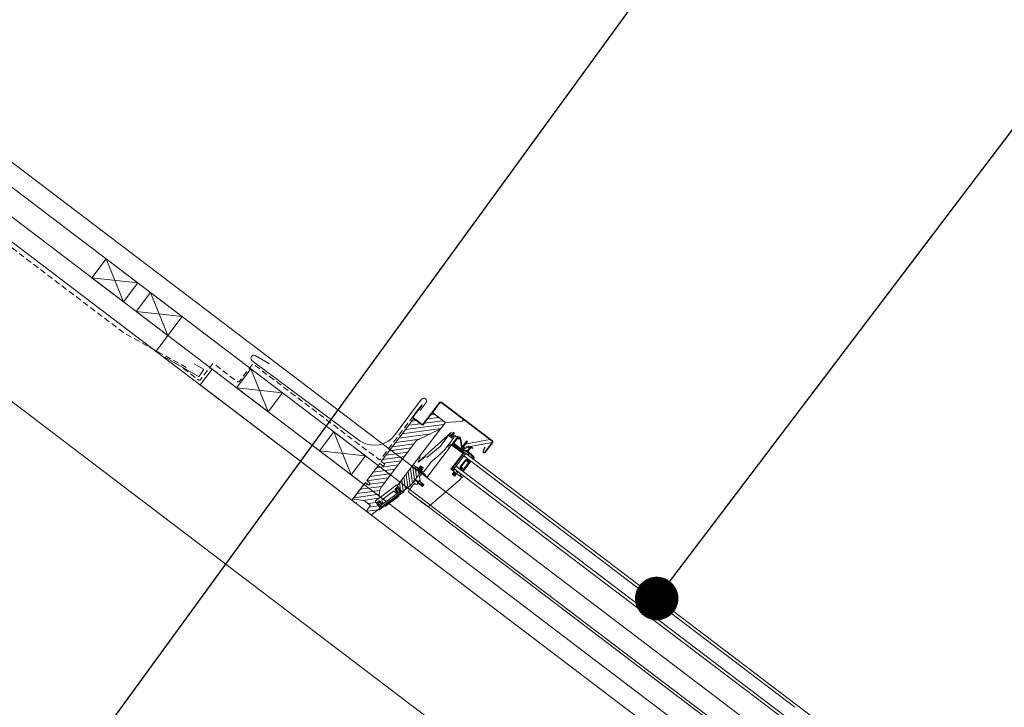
# Model space of a CAD drawing. Extents: x -547885 to -186295, y -25370 to 156194.
# Tile 120 of 256: x -479220 to -477980, y -954 to -89. Entities that reach past the tile are written whole.
import ezdxf

# ---------------------------------------------------------------- set-up
doc = ezdxf.new("R2010")
doc.units = 0
doc.header["$MEASUREMENT"] = 0
doc.linetypes.add('HIDDEN', pattern=[11.25, 7.5, -3.75])
for name, color, linetype, lineweight in [('0_Nr_Pióra__21', 7, 'Continuous', 9), ('0_Nr_Pióra__5', 7, 'Continuous', 13), ('ARCH dach_Nr_Pióra__5', 7, 'Continuous', 13), ('Arch dachowki_Nr_Pióra__21', 7, 'Continuous', 9), ('Arch dachy_Nr_Pióra__5', 7, 'Continuous', 13), ('Arch okna_Nr_Pióra__5', 7, 'Continuous', 13), ('Arch opisy_Nr_Pióra__21', 7, 'Continuous', 9), ('INWENT KONST. DREWNIANA_Nr_Pióra__21', 7, 'Continuous', 9), ('INWENT OPISY_Nr_Pióra__21', 7, 'Continuous', 9)]:
    doc.layers.add(name, color=color, linetype=linetype, lineweight=lineweight)
doc.styles.add('GENERATED_STYLE_2', font='txt')
doc.dimstyles.new('GENERATED_STYLE__11', dxfattribs={"dimtxt": 160.000002, "dimasz": 110.144928, "dimexe": 0.18, "dimexo": 40, "dimgap": 0.09, "dimtad": 1, "dimtih": 1, "dimtoh": 1, "dimdec": 0, "dimzin": 0, "dimdsep": 46, "dimtxsty": 'GENERATED_STYLE_2', "dimblk": 'ARROWHEAD_5', "dimblk1": 'ARROWHEAD_5', "dimblk2": 'ARROWHEAD_5', "dimcen": 0.09, "dimclrd": 7, "dimclre": 7, "dimclrt": 7, "dimazin": 0, "dimtfac": 1, "dimtdec": 4, "dimtmove": 0, "dimatfit": 3, "dimfxl": 0, "dimtolj": 1, "dimtzin": 0, "dimarcsym": 0})
doc.dimstyles.new('GENERATED_STYLE__13', dxfattribs={"dimtxt": 0.18, "dimasz": 109.44, "dimexe": 0.18, "dimexo": 0.0625, "dimgap": 0.09, "dimtad": 0, "dimtih": 1, "dimtoh": 1, "dimdec": 4, "dimzin": 0, "dimdsep": 46, "dimcen": 0.09, "dimadec": 0, "dimazin": 0, "dimtfac": 1, "dimtdec": 4, "dimtmove": 0, "dimatfit": 3, "dimldrblk": 'ARROWHEAD_11', "dimfxl": 0, "dimtolj": 1, "dimtzin": 0, "dimarcsym": 0})
doc.dimstyles.new('GENERATED_STYLE__14', dxfattribs={"dimtxt": 0.18, "dimasz": 182.4, "dimexe": 0.18, "dimexo": 0.0625, "dimgap": 0.09, "dimtad": 0, "dimtih": 1, "dimtoh": 1, "dimdec": 4, "dimzin": 0, "dimdsep": 46, "dimcen": 0.09, "dimadec": 0, "dimazin": 0, "dimtfac": 1, "dimtdec": 4, "dimtmove": 0, "dimatfit": 3, "dimldrblk": 'ARROWHEAD_5', "dimfxl": 0, "dimtolj": 1, "dimtzin": 0, "dimarcsym": 0})

# ---------------------------------------------------------------- blocks, each defined once
blk = doc.blocks.new('*D900')
at = {"layer": '0_Nr_Pióra__5', "linetype": 'Continuous'}
for points in [[(-487114, -4647.1), (-487024.5, -4720.8), (-487073.3, -4755.7)], [(-486719.4, -5819.6), (-486752.6, -5708.6), (-486692.6, -5706.8)]]:
    blk.add_hatch(color=256, dxfattribs=at).paths.add_polyline_path(points, flags=0)
for p, q in [((-487114, -4647.1), (-487024.5, -4720.8)), ((-487114, -4647.1), (-487073.3, -4755.7)), ((-487024.5, -4720.8), (-487073.3, -4755.7)), ((-486752.6, -5708.6), (-486692.6, -5706.8)), ((-486719.4, -5819.6), (-486752.6, -5708.6)), ((-486719.4, -5819.6), (-486692.6, -5706.8))]:
    blk.add_line(p, q, dxfattribs=at)
blk.add_arc((-488658.6, -5819.6), 1939.2, 3.3084, 33.8916, dxfattribs=at)
at = {"layer": '0_Nr_Pióra__21', "insert": (-486669, -5230), "char_height": 160, "attachment_point": 7, "style": 'GENERATED_STYLE_2'}
blk.add_mtext('{37,20°}', dxfattribs=at)
blk = doc.blocks.new('ARROWHEAD_5')
at = {"color": 0, "linetype": 'Continuous', "lineweight": 0}
blk.add_line((0, 0), (-1, 0), dxfattribs=at)
blk.add_solid([(-1, 0.2679), (0, 0), (-1, -0.2679), (-1, 0.2679)], dxfattribs=at)
blk = doc.blocks.new('ARROWHEAD_11')
at = {"color": 0, "linetype": 'Continuous', "lineweight": 0}
blk.add_line((0, 0), (-1, 0), dxfattribs=at)
at = {"color": 0, "linetype": 'Continuous', "lineweight": 0, "const_width": 0.25, "flags": 128}
blk.add_lwpolyline([(-0.125, 0, 1), (0.125, 0, 1)], format="xyb", close=True, dxfattribs=at)

msp = doc.modelspace()

# ---------------------------------------------------------------- linework, layer by layer
at = {"layer": 'ARCH dach_Nr_Pióra__5', "linetype": 'Continuous'}
for p, q in [((-471544.5, -6170.8), (-480485.8, 616)), ((-479110.8, -390), (-479129, -413.9)), ((-479110.8, -390), (-479089.1, -444.2)), ((-479110.8, -390), (-479071, -420.3)), ((-479129, -413.9), (-479089.1, -444.2)), ((-479129, -413.9), (-479071, -420.3)), ((-479071, -420.3), (-479089.1, -444.2)), ((-479055, -432.4), (-479073.1, -456.3)), ((-479055, -432.4), (-479015.2, -462.7)), ((-479055, -432.4), (-479033.3, -486.6)), ((-479073.1, -456.3), (-479033.3, -486.6)), ((-479073.1, -456.3), (-479015.2, -462.7)), ((-479015.2, -462.7), (-479048.4, -506.4)), ((-478977.4, -528.8), (-478992.6, -548.7)), ((-478786.4, -674), (-478977.5, -528.9)), ((-478928.7, -528.3), (-478946.8, -552.2)), ((-478928.7, -528.3), (-478888.8, -558.6)), ((-478928.7, -528.3), (-478907, -582.5)), ((-478801.4, -693.8), (-478992.6, -548.7)), ((-478946.8, -552.2), (-478907, -582.5)), ((-478946.8, -552.2), (-478888.8, -558.6)), ((-478888.8, -558.6), (-478907, -582.5)), ((-478824, -607.8), (-478842.1, -631.7)), ((-478824, -607.8), (-478802.3, -661.9)), ((-478824, -607.8), (-478784.2, -638)), ((-478842.1, -631.7), (-478784.2, -638)), ((-478842.1, -631.7), (-478802.3, -661.9)), ((-478784.2, -638), (-478802.3, -661.9)), ((-478786.4, -674), (-478801.4, -693.8))]:
    msp.add_line(p, q, dxfattribs=at)
at = {"layer": 'Arch dachowki_Nr_Pióra__21', "linetype": 'Continuous'}
for p, q in [((-471494.2, -6140), (-480462.7, 667.6)), ((-471509.3, -6159.9), (-480477.9, 647.6))]:
    msp.add_line(p, q, dxfattribs=at)
at = {"layer": 'Arch dachy_Nr_Pióra__5', "linetype": 'Continuous'}
msp.add_line((-478796, -696.7), (-478795.8, -696.5), dxfattribs=at)
at = {"layer": 'Arch dachy_Nr_Pióra__5', "linetype": 'HIDDEN', "flags": 128}
for points in [[(-479088.9, -482.9), (-480485.8, 577.4)], [(-479010, -526.7), (-479088.9, -482.9)]]:
    msp.add_lwpolyline(points, dxfattribs=at)
at = {"layer": 'Arch dachy_Nr_Pióra__5', "linetype": 'Continuous', "flags": 128}
for points in [[(-479037, -513.8), (-478994.5, -538, 0.38863), (-478993.9, -537.8), (-478988.2, -529.6, 0.439601), (-478988.4, -528.9), (-478999.9, -522.3)], [(-478905.1, -522.2), (-478923, -511.6, 0.923039), (-478926.9, -518.2), (-478796.2, -615.6), (-478791, -619.4, 0.394665), (-478746.8, -611.2), (-478713.7, -566.7, -1), (-478708.1, -570.9), (-478715.6, -580.8)]]:
    msp.add_lwpolyline(points, format="xyb", dxfattribs=at)
at = {"layer": 'Arch dachy_Nr_Pióra__5', "linetype": 'HIDDEN', "flags": 128}
msp.add_lwpolyline([(-479013.7, -527.8), (-478994.7, -542.2, 0.413433), (-478991.9, -541.8), (-478977.5, -522.9, -0.413433), (-478974.7, -522.5), (-478945.8, -544.5, 0.413433), (-478943, -544.1), (-478927.3, -523.6, -0.413433), (-478924.5, -523.2), (-478767.8, -642.2, 0.414214), (-478765, -641.8), (-478724.2, -588)], format="xyb", dxfattribs=at)
at = {"layer": 'Arch okna_Nr_Pióra__5', "linetype": 'Continuous'}
for p, q in [((-478764.5, -645.2), (-478723.4, -591.1)), ((-478720.3, -593.4), (-478725.8, -594.2)), ((-478723.4, -591.1), (-478712.3, -599.5)), ((-478723.4, -591.1), (-478712.3, -599.5)), ((-478712.3, -599.5), (-478700.1, -583.5)), ((-478686.9, -593.7), (-478710.2, -596.8)), ((-478692.3, -589.6), (-478706.2, -591.5)), ((-478697.6, -585.5), (-478702.1, -586.1)), ((-478700.1, -583.5), (-478683.8, -595.9)), ((-478689.6, -603.6), (-478738, -610.3)), ((-478685.6, -598.3), (-478733.9, -604.9)), ((-478714.9, -597.5), (-478729.8, -599.5)), ((-478689.9, -604), (-478720, -618.8)), ((-478716.6, -639.1), (-478689.9, -604)), ((-478683.8, -595.9), (-478689.9, -604)), ((-478720, -618.8), (-478764.1, -676.9)), ((-478716.1, -616.9), (-478746.1, -621)), ((-478702.6, -610.2), (-478742.1, -615.6)), ((-478675.6, -623.8), (-478669.6, -615.9)), ((-478668.8, -616.5), (-478672.9, -621.9)), ((-478666.8, -616.7), (-478667.4, -616.3)), ((-478666.8, -615.5), (-478666.2, -615.9)), ((-478666.2, -616.4), (-478666.4, -616.7)), ((-478657.2, -619.5), (-478662.4, -626.3)), ((-478660.9, -626.4), (-478656.1, -619.7)), ((-478627.7, -617.5), (-478658.7, -623.4)), ((-478656.1, -619.7), (-478656.5, -619.4)), ((-478727, -628), (-478754.3, -631.7)), ((-478722.9, -622.6), (-478750.2, -626.4)), ((-478676.4, -624.9), (-478706.6, -664.7)), ((-478678.5, -627.7), (-478681.2, -625.6)), ((-478680, -624), (-478677.3, -626.1)), ((-478678.8, -622.5), (-478676.1, -624.6)), ((-478673.6, -625.7), (-478675.5, -624.3)), ((-478675.3, -624.4), (-478675.3, -624.5)), ((-478662.5, -634.2), (-478675, -624.7)), ((-478673.8, -623.1), (-478674.4, -623.9)), ((-478674.4, -623.9), (-478673, -624.9)), ((-478661.8, -632.2), (-478673.8, -623.1)), ((-478673, -625.3), (-478673.2, -625.6)), ((-478669.3, -627.8), (-478673, -624.9)), ((-478672.8, -622.3), (-478661.3, -631.1)), ((-478663.8, -631.9), (-478669.3, -627.8)), ((-478664.4, -632.3), (-478664.2, -632)), ((-478663.8, -631.9), (-478662.4, -632.9)), ((-478662.4, -632.9), (-478661.8, -632.2)), ((-478662.2, -627.7), (-478661.2, -628.4)), ((-478660.5, -627.3), (-478660.8, -627.1)), ((-478654.6, -625.9), (-478659.6, -627.5)), ((-478659.4, -628.7), (-478655.3, -627.4)), ((-478654.6, -634.5), (-478658.1, -631.9)), ((-478657.5, -631.1), (-478656.3, -632)), ((-478656.3, -632), (-478653, -627.6)), ((-478655.6, -623.3), (-478655.6, -623.3)), ((-478655.5, -623.3), (-478655.4, -623.3)), ((-478652.2, -628.2), (-478655.5, -632.6)), ((-478654.8, -627), (-478654.3, -626.4)), ((-478654.7, -623.8), (-478654.6, -623.8)), ((-478654.5, -626.7), (-478624.7, -621)), ((-478650.2, -628.4), (-478650.8, -628)), ((-478650.2, -627.2), (-478649.6, -627.6)), ((-478649.5, -628), (-478649.8, -628.4)), ((-478637.7, -621.8), (-478637.7, -621.8)), ((-478637.7, -622.3), (-478637.7, -622.2)), ((-478735.1, -638.7), (-478762.4, -642.5)), ((-478739.2, -644.1), (-478762, -647.2)), ((-478731, -633.3), (-478758.3, -637.1)), ((-478676.8, -654.7), (-478662.3, -635.6)), ((-478675.1, -654.1), (-478659.7, -633.8)), ((-478670.2, -650.9), (-478660.6, -638.1)), ((-478658.2, -642.4), (-478665.4, -652)), ((-478658.2, -642.4), (-478665.4, -652)), ((-478662.5, -634.2), (-478664.4, -632.7)), ((-478658, -643.9), (-478664, -651.8)), ((-478661.7, -634.8), (-478662.5, -634.2)), ((-478661.7, -634.8), (-478662.5, -634.2)), ((-478662.3, -635.6), (-478660.5, -633.2)), ((-478660.6, -632.2), (-478662.1, -634.1)), ((-478658.1, -634.9), (-478660.6, -638.1)), ((-478244, -954.3), (-478660.6, -638.1)), ((-478660.6, -638.1), (-478655.8, -641.8)), ((-478659.7, -633.8), (-478660.5, -633.2)), ((-478659.7, -633.8), (-478658.1, -634.9)), ((-478656.2, -644), (-478658.2, -642.4)), ((-478656.2, -644), (-478658.2, -642.4)), ((-478241.6, -951.1), (-478658.1, -634.9)), ((-478656, -645.4), (-478658, -643.9)), ((-478655.8, -641.8), (-478656.4, -642.6)), ((-478655.8, -641.8), (-478656.4, -642.6)), ((-478656.4, -642.6), (-478655.6, -643.2)), ((-478656.4, -642.6), (-478655.6, -643.2)), ((-478655.6, -643.2), (-478656.2, -644)), ((-478655.6, -643.2), (-478656.2, -644)), ((-478654.8, -643.8), (-478656, -645.4)), ((-478651.8, -644.8), (-478655.8, -641.8)), ((-478655.6, -635.9), (-478654.6, -634.5)), ((-478655.5, -632.6), (-478648.6, -637.8)), ((-478655.2, -636.5), (-478655.5, -636.3)), ((-478654.8, -636.5), (-478655.3, -637.1)), ((-478654.4, -635.9), (-478654.8, -636.5)), ((-478653.2, -645), (-478654.8, -643.8)), ((-478650.8, -637.4), (-478653, -635.7)), ((-478651, -639.4), (-478651.5, -640)), ((-478651, -639.4), (-478650.6, -638.8)), ((-478650.6, -640), (-478650.9, -639.8)), ((-478649.2, -638.6), (-478650.2, -640)), ((-478648.4, -641.7), (-478648.7, -641.5)), ((-478782.7, -669.1), (-478766.3, -647.6)), ((-478747.3, -654.8), (-478774.6, -658.5)), ((-478743.2, -649.4), (-478770.6, -653.2)), ((-478766.1, -647.8), (-478766.5, -647.8)), ((-478766.3, -647.6), (-478762, -651)), ((-478760.1, -648.5), (-478764.5, -645.2)), ((-478762, -651), (-478760.1, -648.5)), ((-478744.3, -675.6), (-478725.9, -651.3)), ((-478725.3, -672.2), (-478727.8, -653.9)), ((-478724.2, -649.1), (-478725.9, -651.3)), ((-478725.9, -651.3), (-478716.3, -658.6)), ((-478722.6, -668.6), (-478724.9, -652.1)), ((-478721.9, -654.3), (-478720.2, -652.1)), ((-478720.5, -655.4), (-478721.9, -654.3)), ((-478719.9, -665), (-478721.3, -654.8)), ((-478720.2, -652.1), (-478717.1, -654.4)), ((-478715.8, -658.8), (-478718.5, -656.9)), ((-478716.3, -653.6), (-478717.1, -653)), ((-478716.9, -654.4), (-478716.2, -653.5)), ((-478716.8, -655.4), (-478715.4, -653.5)), ((-478716.2, -653.2), (-478716.7, -653)), ((-478716.5, -652.5), (-478714.5, -652.7)), ((-478714.6, -654.8), (-478715.7, -654)), ((-478714.3, -654.4), (-478715.6, -656.2)), ((-478714.7, -656), (-478715.2, -656.6)), ((-478714, -655.2), (-478714.7, -656)), ((-478714.7, -656.3), (-478713.6, -657.1)), ((-478713.2, -655.9), (-478714.1, -655.2)), ((-478713.3, -655.5), (-478713.8, -655.1)), ((-478713.7, -653.3), (-478712.9, -655.2)), ((-478672.8, -657.7), (-478676.8, -654.7)), ((-478674, -656.8), (-478676, -654.1)), ((-478676, -655.3), (-478675.6, -654.7)), ((-478675.4, -653.7), (-478673.6, -656.1)), ((-478672.3, -655.6), (-478674.8, -653.7)), ((-478672.5, -658), (-478674, -656.8)), ((-478672.3, -653.6), (-478673.8, -652.4)), ((-478673.6, -656.1), (-478671.1, -655.2)), ((-478670.2, -650.9), (-478672.6, -654.1)), ((-478672.6, -654.1), (-478256.1, -970.2)), ((-478671.1, -655.2), (-478669.6, -656.4)), ((-478665.4, -654.5), (-478670.2, -650.9)), ((-478670.2, -650.9), (-478253.7, -967)), ((-478669.5, -656.4), (-478669.6, -657.6)), ((-478665.4, -652), (-478663.4, -653.5)), ((-478665.4, -652), (-478663.4, -653.5)), ((-478664.8, -653.7), (-478665.4, -654.5)), ((-478664.8, -653.7), (-478665.4, -654.5)), ((-478665.4, -654.5), (-478661.5, -657.5)), ((-478664, -654.3), (-478664.8, -653.7)), ((-478664, -654.3), (-478664.8, -653.7)), ((-478664, -651.8), (-478662, -653.3)), ((-478663.4, -653.5), (-478664, -654.3)), ((-478663.4, -653.5), (-478664, -654.3)), ((-478662, -653.3), (-478663.3, -654.9)), ((-478663.3, -654.9), (-478661.7, -656.1)), ((-478662, -653.3), (-478660.4, -654.5)), ((-478661.7, -656.1), (-478653.2, -645)), ((-478661.5, -657.5), (-478651.8, -644.8)), ((-478656, -645.4), (-478654.4, -646.6)), ((-478778.3, -672.5), (-478782.7, -669.1)), ((-478778.3, -672.5), (-478782.7, -669.1)), ((-478755.5, -665.5), (-478782.5, -669.2)), ((-478751.4, -660.2), (-478778.7, -663.9)), ((-478736.8, -682), (-478738.7, -668.2)), ((-478733.9, -679.9), (-478736, -664.7)), ((-478731, -677.7), (-478733.3, -661.1)), ((-478728.1, -675.5), (-478730.5, -657.5)), ((-478716.1, -660), (-478727.6, -675.1)), ((-478723.5, -669.7), (-478723.2, -669.3)), ((-478723.2, -669.3), (-478722.9, -669.1)), ((-478722.9, -669.1), (-478722.4, -668.8)), ((-478722.4, -668.8), (-478722.1, -668.7)), ((-478721.7, -669.3), (-478722.2, -669.4)), ((-478722.1, -668.7), (-478721.8, -668.6)), ((-478721.8, -668.6), (-478721.5, -668.6)), ((-478721.3, -669.2), (-478721.7, -669.3)), ((-478721.5, -668.6), (-478721.2, -668.5)), ((-478720.8, -669.3), (-478721.3, -669.2)), ((-478721.2, -668.5), (-478720.9, -668.5)), ((-478720.9, -668.5), (-478720.6, -668.6)), ((-478720.3, -669.4), (-478720.8, -669.3)), ((-478720.6, -668.6), (-478720.3, -668.6)), ((-478720.3, -668.6), (-478720.1, -668.7)), ((-478720.1, -668.7), (-478719.6, -668.9)), ((-478719.6, -668.9), (-478719.1, -669.2)), ((-478719.1, -669.2), (-478717.4, -670.3)), ((-478717.2, -661.4), (-478717.7, -657.5)), ((-478717.2, -669.5), (-478716.9, -669.2)), ((-478716.3, -664.9), (-478715.4, -668.9)), ((-478713.5, -660.1), (-478715.9, -663.3)), ((-478715.8, -669), (-478715.5, -669.3)), ((-478715.5, -669.3), (-478715.8, -669.7)), ((-478715.5, -669.3), (-478715.8, -669.7)), ((-478715.5, -669.3), (-478715.5, -669.3)), ((-478712.8, -660), (-478713.5, -660.1)), ((-478706.6, -664.7), (-478712.8, -660)), ((-478704, -701.1), (-478665.2, -667.6)), ((-478675.2, -660.9), (-478672.8, -657.7)), ((-478672, -663.3), (-478675.2, -660.9)), ((-478674.2, -660.8), (-478674.8, -660.3)), ((-478674.2, -660.8), (-478673.8, -659)), ((-478672.3, -662.3), (-478674.2, -660.8)), ((-478673.6, -659), (-478673.4, -659.2)), ((-478673.4, -659.2), (-478672.5, -658)), ((-478673.3, -658.4), (-478673, -658.6)), ((-478671.9, -658.4), (-478672.9, -660.1)), ((-478672.3, -659.1), (-478671.1, -660)), ((-478670.6, -661.4), (-478672.3, -662.3)), ((-478671.6, -662.7), (-478672.2, -662.2)), ((-478669.6, -660.1), (-478672, -663.3)), ((-478670.6, -659.4), (-478671.9, -658.4)), ((-478671.9, -660.8), (-478670.6, -659.4)), ((-478670, -659.9), (-478670.9, -661)), ((-478670.9, -661), (-478670.6, -661.3)), ((-478670.5, -660.5), (-478670.1, -660.8)), ((-478666.2, -662.7), (-478670, -659.9)), ((-478669.6, -657.6), (-478668, -658.8)), ((-478664, -664.4), (-478669.6, -660.1)), ((-478668, -658.8), (-478666.9, -658.4)), ((-478666.9, -658.4), (-478665.5, -659.5)), ((-478662.8, -665.3), (-478666.2, -662.7)), ((-478665.5, -659.5), (-478665.6, -660.7)), ((-478665.6, -660.7), (-478664.2, -660.6)), ((-478665.2, -667.6), (-478663.9, -665.8)), ((-478664.2, -661.4), (-478664.6, -661.4)), ((-478663.5, -664), (-478662.4, -664.7)), ((-478784.5, -671.5), (-478799.9, -691.8)), ((-478799.9, -691.8), (-478784.5, -671.5)), ((-478766.4, -681.5), (-478795, -685.4)), ((-478763.6, -676.3), (-478790.9, -680)), ((-478781.2, -673.9), (-478786.9, -674.6)), ((-478784.5, -671.5), (-478780, -674.8)), ((-478784.5, -671.5), (-478780, -674.8)), ((-478780, -674.8), (-478778.3, -672.5)), ((-478780, -674.8), (-478778.3, -672.5)), ((-478759.5, -670.9), (-478779.1, -673.6)), ((-478755.3, -682.2), (-478745.1, -674.5)), ((-478755.3, -682.2), (-478745.1, -674.5)), ((-478744.4, -683.9), (-478746.9, -680.6)), ((-478744.4, -683.9), (-478746.9, -680.6)), ((-478746.7, -679.2), (-478744.4, -677.5)), ((-478746.7, -679.2), (-478744.4, -677.5)), ((-478745.6, -680.1), (-478745.2, -680.8)), ((-478745.6, -680.1), (-478745.2, -680.8)), ((-478744.3, -678.9), (-478745.5, -679.8)), ((-478744.3, -678.9), (-478745.5, -679.8)), ((-478745.2, -680.8), (-478743.5, -683.2)), ((-478745.2, -680.8), (-478743.5, -683.2)), ((-478745.1, -674.5), (-478744.5, -675.3)), ((-478745.1, -674.5), (-478744.5, -675.3)), ((-478744.5, -675.3), (-478738.5, -683.3)), ((-478744.5, -675.3), (-478738.5, -683.3)), ((-478738.5, -683.3), (-478744.5, -675.3)), ((-478744, -675.9), (-478744.1, -675.4)), ((-478743.5, -679.5), (-478744.1, -678.9)), ((-478743.5, -679.5), (-478744.1, -678.9)), ((-478744, -677.4), (-478742.6, -677.8)), ((-478740.1, -683.9), (-478743.4, -679.5)), ((-478740.1, -683.9), (-478743.4, -679.5)), ((-478742.4, -679), (-478739.2, -683.2)), ((-478742.4, -679), (-478739.2, -683.2)), ((-478740.1, -681.1), (-478741.4, -671.8)), ((-478727.6, -675.1), (-478738.5, -683.3)), ((-478736.6, -682), (-478727.3, -675.1)), ((-478724.4, -674.4), (-478729.5, -681.2)), ((-478727.3, -675.1), (-478727.5, -675)), ((-478721.4, -673.5), (-478724.6, -671.1)), ((-478722.7, -669.6), (-478723, -669.9)), ((-478718.9, -673.4), (-478722.9, -673.6)), ((-478722.2, -669.4), (-478722.7, -669.6)), ((-478719.9, -669.6), (-478720.3, -669.4)), ((-478717.9, -671), (-478719.9, -669.6)), ((-478718.2, -672.9), (-478718.5, -672.6)), ((-478718.2, -672.8), (-478718.5, -673.2)), ((-478718.3, -671.4), (-478718.2, -671.4)), ((-478717.8, -672.3), (-478718.2, -672.9)), ((-478718.2, -672.8), (-478718.2, -672.8)), ((-478717.5, -672.5), (-478717.8, -672.3)), ((-478712.7, -676.4), (-478717.5, -672.8)), ((-478717.3, -672.5), (-478717.3, -672.5)), ((-478717, -669.9), (-478717.1, -669.8)), ((-478716.8, -673.3), (-478716.8, -673.2)), ((-478713.9, -673.6), (-478716.6, -673.4)), ((-478716.5, -672.6), (-478715, -672.8)), ((-478715.8, -669.7), (-478716.1, -670.1)), ((-478716.1, -670.1), (-478711.8, -673.7)), ((-478714.9, -672.6), (-478715.8, -672.2)), ((-478715.7, -670.4), (-478710.9, -674)), ((-478712.3, -674.9), (-478714.6, -674.9)), ((-478714.5, -674.1), (-478712.8, -674.3)), ((-478712.9, -674), (-478713.8, -673.6)), ((-478712.8, -674), (-478712.9, -674)), ((-478712.9, -674), (-478712.9, -674)), ((-478710.9, -674), (-478712.7, -676.4)), ((-478798.9, -692.6), (-478799.9, -691.8)), ((-478798.9, -692.6), (-478799.9, -691.8)), ((-478766.9, -686.3), (-478799.1, -690.7)), ((-478786, -694.2), (-478798.9, -692.6)), ((-478786, -694.2), (-478798.9, -692.6)), ((-478767.4, -691.2), (-478787.7, -694)), ((-478772.3, -694.9), (-478765.5, -689.8)), ((-478772.3, -694.9), (-478765.5, -689.8)), ((-478772.3, -694.9), (-478765.5, -689.8)), ((-478766.1, -690.2), (-478772.3, -694.9)), ((-478765.5, -689.8), (-478755.3, -682.2)), ((-478765.5, -689.8), (-478755.3, -682.2)), ((-478741.7, -683.2), (-478764.9, -700.6)), ((-478764.9, -700.6), (-478741.7, -683.2)), ((-478763.7, -702.2), (-478740.5, -684.8)), ((-478740.5, -684.8), (-478763.7, -702.2)), ((-478749.1, -682.5), (-478763.5, -693.3)), ((-478744.2, -689.1), (-478758.6, -699.8)), ((-478744.5, -690.3), (-478757.3, -699.9)), ((-478746.7, -684), (-478747.7, -682.7)), ((-478745.3, -685.9), (-478746.7, -684)), ((-478744.5, -690.3), (-478743.9, -689.8)), ((-478742.6, -687.9), (-478744.2, -689.1)), ((-478743.9, -689.8), (-478742.9, -689.1)), ((-478743.3, -686.9), (-478740.2, -684.6)), ((-478743.3, -686.9), (-478740.2, -684.6)), ((-478743.3, -686.9), (-478742.6, -687.9)), ((-478742.6, -687.9), (-478743.3, -686.9)), ((-478736.2, -683.1), (-478742.6, -687.9)), ((-478736.2, -683.1), (-478742.6, -687.9)), ((-478740.4, -684.1), (-478741, -683.3)), ((-478741, -683.3), (-478740.4, -684.1)), ((-478738.5, -683.3), (-478737, -682.2)), ((-478738.5, -683.3), (-478737, -682.2)), ((-478729.2, -684), (-478706.6, -701.1)), ((-478778, -700.2), (-478786, -694.2)), ((-478778, -700.2), (-478786, -694.2)), ((-478768.5, -705.8), (-478782.6, -707.7)), ((-478782.3, -705.8), (-478778, -700.2)), ((-478782.3, -705.8), (-478778, -700.2)), ((-478771.1, -696.5), (-478781.1, -697.9)), ((-478767.8, -700.9), (-478779.8, -702.5)), ((-478765.7, -703.7), (-478775.9, -711.4)), ((-478772.3, -694.9), (-478765.7, -703.7)), ((-478772.3, -694.9), (-478765.7, -703.7)), ((-478765.7, -703.7), (-478772.3, -694.9)), ((-478772.3, -694.9), (-478765.7, -703.7)), ((-478769.9, -698.1), (-478769.8, -696.7)), ((-478769.9, -698.1), (-478769.8, -696.7)), ((-478769.6, -696.3), (-478767.3, -694.7)), ((-478769.6, -696.3), (-478767.3, -694.7)), ((-478765.6, -703), (-478768.8, -698.7)), ((-478765.6, -703), (-478768.8, -698.7)), ((-478768.3, -697.1), (-478768, -697.8)), ((-478768.3, -697.1), (-478768, -697.8)), ((-478767.1, -696), (-478768.2, -696.8)), ((-478767.1, -696), (-478768.2, -696.8)), ((-478767.9, -697.9), (-478764.6, -702.3)), ((-478767.9, -697.9), (-478764.6, -702.3)), ((-478767.2, -704.8), (-478765.7, -703.7)), ((-478766.2, -696.5), (-478766.8, -696)), ((-478766.2, -696.5), (-478766.8, -696)), ((-478760.2, -701), (-478766.5, -705.8)), ((-478760.2, -701), (-478766.5, -705.8)), ((-478764.4, -698.9), (-478766.2, -696.5)), ((-478764.4, -698.9), (-478766.2, -696.5)), ((-478765.9, -694.9), (-478763.5, -698.1)), ((-478765.9, -694.9), (-478763.5, -698.1)), ((-478764.4, -702.1), (-478765, -701.3)), ((-478765, -701.3), (-478764.4, -702.1)), ((-478763.9, -702.4), (-478760.9, -700.1)), ((-478763.9, -702.4), (-478760.9, -700.1)), ((-478763.7, -694.7), (-478762.7, -696)), ((-478762.7, -696), (-478761.3, -697.9)), ((-478760.9, -700.1), (-478760.2, -701)), ((-478760.2, -701), (-478760.9, -700.1)), ((-478758.6, -699.8), (-478760.2, -701)), ((-478758.9, -701.1), (-478757.9, -700.4)), ((-478757.9, -700.4), (-478757.3, -699.9)), ((-478715, -694.7), (-478291.2, -1016.4)), ((-478778.3, -711.4), (-478781.8, -708.6)), ((-478322.4, -1057.4), (-478778.3, -711.4)), ((-478121.3, -1042.4), (-478241.6, -951.1))]:
    msp.add_line(p, q, dxfattribs=at)
at = {"layer": 'Arch okna_Nr_Pióra__5', "linetype": 'Continuous', "flags": 128}
for points in [[(-478634.1, -633.4), (-478624.8, -621.2, 0.414214), (-478625, -619.6), (-478688.8, -571, 0.414214), (-478690.6, -571.3), (-478711.1, -598.1, -0.414462), (-478713.7, -598.4), (-478724.3, -590.4, -0.414211), (-478724.6, -588.5), (-478713.4, -573.9), (-478712.9, -574.3), (-478724.1, -588.9, 0.414211), (-478724, -589.9), (-478713.4, -598, 0.414214), (-478711.5, -597.7), (-478691.1, -570.9, -0.414214), (-478688.5, -570.5), (-478624.6, -619.2, -0.414214), (-478624.3, -621.5), (-478633.6, -633.7, -0.840342), (-478636.2, -632.5), (-478634.7, -627), (-478634.1, -627.2), (-478635.7, -632.6, 0.85297)], [(-478700, -583.6), (-478691.1, -571.8, -0.414214), (-478688.3, -571.4), (-478662.3, -591.2, -0.694861), (-478663.3, -594.8), (-478683.7, -596)], [(-478709, -639.3), (-478717.5, -645.9), (-478717.9, -645.6), (-478715.3, -639.2), (-478716.6, -639.1), (-478724.2, -649.1), (-478717.5, -654.2, 1), (-478716.8, -653.3), (-478717, -653.1, -0.465046), (-478717, -652.8), (-478715.1, -651, -0.365145), (-478714.8, -650.9), (-478711.9, -653.2, -0.428069), (-478711.9, -653.4), (-478713.1, -655.8, -0.46504), (-478713.4, -655.9), (-478713.6, -655.7, 1), (-478714.3, -656.6), (-478713, -657.5), (-478710.8, -658), (-478706.2, -651.9, 0.000004), (-478705.7, -651.3), (-478701.5, -645.6, -0.050993), (-478700.1, -644.1), (-478686.7, -632.5, 0.050993), (-478685.3, -631), (-478672.6, -614.2), (-478674.6, -612.7), (-478675.3, -613.6, 0.414214), (-478675.2, -614.1), (-478674.7, -614.5), (-478675.5, -615.6), (-478678.7, -613.2), (-478677.9, -612.1), (-478677.3, -612.5, 0.414214), (-478676.9, -612.4), (-478676.2, -611.5), (-478678.1, -610), (-478690.5, -626.3), (-478706.5, -639.4)], [(-478673.7, -611.1, 0.515682), (-478673.4, -612), (-478665.4, -614.6, -0.233134), (-478664.3, -616.4), (-478662.6, -627.2, 0.147917), (-478662.1, -628.9), (-478660.7, -630.5, -1.702342), (-478661.4, -630.6), (-478662.5, -629.5, -0.082749), (-478663.4, -627.5), (-478665.2, -616.1, 0.277115), (-478665.5, -615.8), (-478674.9, -612.7), (-478675.9, -613.9), (-478675.1, -614.5, -0.414214), (-478675, -614.6), (-478675.6, -615.4, -0.421367), (-478675.8, -615.5), (-478678.6, -613.3, -0.414208), (-478678.6, -613.2), (-478678, -612.4, -0.414214), (-478677.8, -612.4), (-478677, -613), (-478673.9, -608.9, -0.414214), (-478673.1, -608.7), (-478672.8, -608.9, -0.414214), (-478672.7, -609.8)]]:
    msp.add_lwpolyline(points, format="xyb", close=True, dxfattribs=at)
msp.add_lwpolyline([(-478717.6, -645.6), (-478676, -608)], dxfattribs=at)
at = {"layer": 'Arch okna_Nr_Pióra__5', "linetype": 'Continuous'}
for centre, radius, start, end in [((-478668, -617.1), 2, 52.8, 142.8), ((-478668, -617.1), 1, 52.8, 142.8), ((-478666.6, -616.5), 0.3, 232.8, 322.8), ((-478666.4, -616.2), 0.3, 322.8, 52.8), ((-478656.8, -619.8), 0.5, 52.7155, 142.7155), ((-478675.6, -625.5), 1, 52.8, 142.8), ((-478675.4, -624), 0.3, 142.8, 232.8), ((-478673.4, -625.5), 0.3, 232.8, 322.8), ((-478673.2, -625.1), 0.3, 322.8, 52.8), ((-478672.6, -622.1), 0.3, 142.8, 232.8), ((-478664, -632.2), 0.3, 52.8, 142.8), ((-478661.6, -626.9), 1, 142.7155, 232.7155), ((-478661.1, -630.8), 0.3, 232.8, 307.8451), ((-478660, -626.8), 2, 232.7155, 287.7155), ((-478660.5, -626.7), 0.5, 144.7382, 232.7155), ((-478659.2, -633.3), 2.8, 52.8, 127.8451), ((-478659.2, -633.3), 1.8, 52.8, 142.8), ((-478659.9, -626.5), 1, 232.7155, 287.7155), ((-478655.6, -626.4), 1, 287.7155, 322.7155), ((-478654.5, -626.2), 0.31, 322.7155, 107.7155), ((-478651.4, -628.8), 2, 52.8, 142.8), ((-478651.4, -628.8), 1, 52.8, 142.8), ((-478650, -628.2), 0.3, 232.8, 322.8), ((-478649.8, -627.9), 0.3, 322.8, 52.8), ((-478664.2, -632.5), 0.3, 142.8, 232.8), ((-478662.3, -633.9), 0.3, 232.8, 322.8), ((-478663.1, -635), 1, 322.8, 52.8), ((-478655.4, -636), 0.3, 142.8, 232.8), ((-478655, -636.3), 0.3, 232.8, 322.8), ((-478653.6, -636.5), 1, 52.8, 142.8), ((-478650.7, -639.6), 0.3, 142.8, 232.8), ((-478651.4, -638.2), 1, 322.8, 52.8), ((-478650.4, -639.8), 0.3, 232.8, 322.8), ((-478650.2, -640.1), 1.8, 325.5294, 52.8637), ((-478648.5, -641.2), 0.3, 145.5294, 232.8), ((-478650.2, -640.1), 2.8, 325.0924, 52.8), ((-478648.2, -641.5), 0.3, 232.8, 325.0924), ((-478719.5, -656.2), 1.3, 322.8, 142.8), ((-478717, -654.3), 0.2, 232.8, 322.8), ((-478716.2, -655.8), 0.7, 142.8, 322.8), ((-478716.5, -652.8), 0.3, 83.1133, 232.8), ((-478716.4, -653.4), 0.2, 322.8, 52.8), ((-478714.8, -653.9), 0.7, 322.8, 142.8), ((-478714.8, -656.9), 0.5, 142.8, 218.2338), ((-478714.5, -656.2), 0.2, 142.8, 232.8), ((-478714.6, -653.7), 1, 22.4867, 83.1133), ((-478713.9, -655.3), 0.2, 52.8, 142.8), ((-478713.2, -655.3), 0.3, 232.8, 22.4867), ((-478675.7, -653.9), 0.402, 43.0524, 211.2716), ((-478716.3, -669.7), 0.8, 52.7992, 142.7992), ((-478714.4, -664.5), 2, 142.8, 192.8), ((-478716.9, -659.4), 1, 322.8, 52.8), ((-478718.6, -671), 12.5, 43.5744, 76.7895), ((-478715.9, -669), 0.5, 322.8, 12.8), ((-478731.7, -685.5), 32.7, 45.8128, 59.6469), ((-478709.2, -662.2), 0.4, 208.6127, 25.3567), ((-478673.7, -659), 0.101, 52.8, 172.3883), ((-478672.4, -660.4), 0.6, 148.7133, 316.8867), ((-478670.7, -661.3), 0.1, 293.2117, 52.8), ((-478662.3, -662), 2.36, 166.6059, 241.7553), ((-478664.2, -661), 0.4, 273.0078, 93.0078), ((-478664.7, -665.2), 1, 322.8, 52.8), ((-478662.6, -665), 0.357, 220.5421, 56.7653), ((-478753, -685.4), 14, 142.8002, 200.2023), ((-478746.1, -680), 1, 126.8184, 216.8174), ((-478745.4, -680), 0.2, 126.8189, 205.2353), ((-478745.4, -680), 0.2, 126.8189, 205.2353), ((-478745, -680.7), 0.2, 205.2353, 216.8179), ((-478745, -680.7), 0.2, 205.2353, 216.8179), ((-478744.1, -677.9), 0.5, 76.8179, 126.8179), ((-478744.2, -679.1), 0.2, 48.4002, 126.8179), ((-478743.6, -679.6), 0.2, 36.8179, 48.4002), ((-478743.6, -679.6), 0.2, 36.8179, 48.4002), ((-478742.2, -678.8), 0.2, 126.8189, 216.8179), ((-478742.6, -678.3), 0.5, 306.8177, 343.688), ((-478728, -682.4), 2, 142.8, 232.8), ((-478722.8, -675.6), 2, 92.8, 142.8), ((-478723.2, -669.7), 0.282, 189.5408, 309.7551), ((-478718.9, -672.9), 0.5, 272.8, 322.8), ((-478718, -672), 0.8, 136.8189, 232.7992), ((-478718.4, -671.5), 0.2, 52.7992, 154.7764), ((-478718, -671.2), 0.275, 232.7992, 322.7992), ((-478717.8, -673.1), 0.5, 52.8, 142.8), ((-478718, -671.2), 0.275, 322.799, 52.7518), ((-478717.4, -672.5), 0.1, 232.7992, 320.7882), ((-478717.2, -670.1), 0.275, 232.7992, 323.3607), ((-478716.3, -673.7), 1.54, 70.2721, 127.8166), ((-478717, -669.6), 0.2, 142.7992, 232.7992), ((-478717.2, -670.1), 0.275, 323.3606, 52.7992), ((-478716.6, -673), 0.4, 168.1503, 225.3461), ((-478716.6, -673), 0.4, 78.1458, 168.1503), ((-478716.6, -673), 0.4, 240.2524, 258.1503), ((-478715.4, -670), 0.5, 142.8, 232.8), ((-478715, -672.7), 0.1, 258.1503, 77.737), ((-478714.6, -674.5), 0.4, 83.7107, 173.6929), ((-478714.6, -674.5), 0.4, 173.6929, 263.6928), ((-478713.9, -673.7), 0.1, 58.5831, 105.5831), ((-478712.9, -673.9), 0.1, 255.2388, 280.536), ((-478712.8, -674.1), 0.15, 263.6927, 100.5374), ((-478712.3, -674.2), 0.7, 269.1397, 49.5831), ((-478797.3, -684.4), 2.34, 320.6139, 324.9282), ((-478797.3, -684.5), 2.34, 320.6139, 324.9282), ((-478762.9, -694.1), 1, 126.8189, 216.8179), ((-478748.5, -683.3), 1, 36.8179, 126.8179), ((-478743.9, -683.5), 0.6, 216.8179, 36.8179), ((-478743.5, -688.3), 1, 306.8179, 25.281), ((-478741.4, -683.6), 0.5, 36.8179, 126.8179), ((-478741.4, -683.6), 0.5, 36.8179, 126.8179), ((-478740.8, -684.4), 0.5, 306.8179, 36.8179), ((-478740.8, -684.4), 0.5, 306.8179, 36.8179), ((-478740.5, -684.2), 0.5, 306.8179, 36.8179), ((-478738.8, -682.9), 0.5, 216.8179, 306.8179), ((-478736.6, -682.6), 0.6, 306.8179, 126.8179), ((-478780.7, -707), 1.94, 142.0298, 235.2001), ((-478769.3, -696.7), 0.5, 126.8184, 176.8174), ((-478769.3, -696.7), 0.5, 126.8189, 176.8179), ((-478769.4, -698.3), 0.5, 269.9366, 306.8179), ((-478768.9, -698.9), 0.2, 36.8179, 126.8179), ((-478768.9, -698.9), 0.2, 36.8179, 126.8179), ((-478768.1, -697), 0.2, 126.8189, 205.2357), ((-478768.1, -697), 0.2, 126.8189, 205.2357), ((-478767.8, -697.7), 0.2, 205.2357, 216.8179), ((-478767.8, -697.7), 0.2, 205.2357, 216.8179), ((-478766.9, -705.3), 0.595, 126.2825, 307.2887), ((-478766.7, -695.5), 1, 36.8179, 126.8179), ((-478766.7, -695.5), 1, 36.8179, 126.8179), ((-478766.9, -696.1), 0.2, 48.4006, 126.8179), ((-478766.9, -696.1), 0.2, 48.4006, 126.8179), ((-478766.3, -696.7), 0.2, 36.8179, 48.4006), ((-478766.3, -696.7), 0.2, 36.8179, 48.4006), ((-478766, -703.3), 0.5, 306.8179, 36.8179), ((-478766, -703.3), 0.5, 306.8179, 36.8179), ((-478764.6, -701), 0.5, 126.8184, 216.8174), ((-478764.6, -701), 0.5, 126.8189, 216.8179), ((-478764.2, -702), 0.5, 216.8179, 306.8179), ((-478764.2, -702), 0.5, 216.8179, 306.8179), ((-478764, -698.5), 0.6, 216.8179, 36.8179), ((-478764, -698.5), 0.6, 216.8179, 36.8179), ((-478764, -701.8), 0.5, 216.8179, 306.8179), ((-478764, -701.8), 0.5, 216.8179, 306.8179), ((-478759.5, -700.3), 1, 228.3549, 306.8179), ((-478705.3, -699.5), 2, 232.8, 310.8), ((-478777.1, -709.6), 2.14, 235.4357, 302.4434)]:
    msp.add_arc(centre, radius, start, end, dxfattribs=at)
at = {"layer": 'INWENT KONST. DREWNIANA_Nr_Pióra__21', "linetype": 'Continuous'}
for p, q in [((-471575.5, -6178.5), (-480485.8, 584.8)), ((-471737.8, -6256.2), (-480485.8, 383.9))]:
    msp.add_line(p, q, dxfattribs=at)

# ---------------------------------------------------------------- dimensions: what is measured, and where the dimension line sits
at = {"linetype": 'Continuous'}
dim = msp.add_angular_dim_3p(base=(-486820.7, -5201.1), center=(-488658.6, -5819.6), p1=(-480485.8, 383.9), p2=(-472293.3, -5819.6), dimstyle='GENERATED_STYLE__11', dxfattribs=at)
dim.commit()
dim.dimension.update_dxf_attribs({"geometry": '*D900', "text_midpoint": (-486351.6, -5150), "dimtype": 165})

# ---------------------------------------------------------------- leaders
at = {"layer": 'Arch opisy_Nr_Pióra__21', "linetype": 'Continuous', "annotation_type": 0, "has_hookline": 1, "hookline_direction": 1, "text_width": 1211.4}
msp.add_leader([(-478417.7, -817.4), (-477878.3, -106.7), (-477543, -106.7)], dimstyle='GENERATED_STYLE__13', dxfattribs=at)
at = {"layer": 'INWENT OPISY_Nr_Pióra__21', "linetype": 'Continuous', "annotation_type": 0, "has_hookline": 1, "hookline_direction": 1}
for points, text_width in [([(-479659.6, -1733.9), (-478147.2, 342.1), (-477833.2, 342.1)], 1191.4), ([(-478048.3, -1554.6), (-477415.9, -635.6), (-477102, -635.6)], 1337.1)]:
    msp.add_leader(points, dimstyle='GENERATED_STYLE__14', dxfattribs=dict(at, text_width=text_width))

doc.saveas('drawing.dxf')
